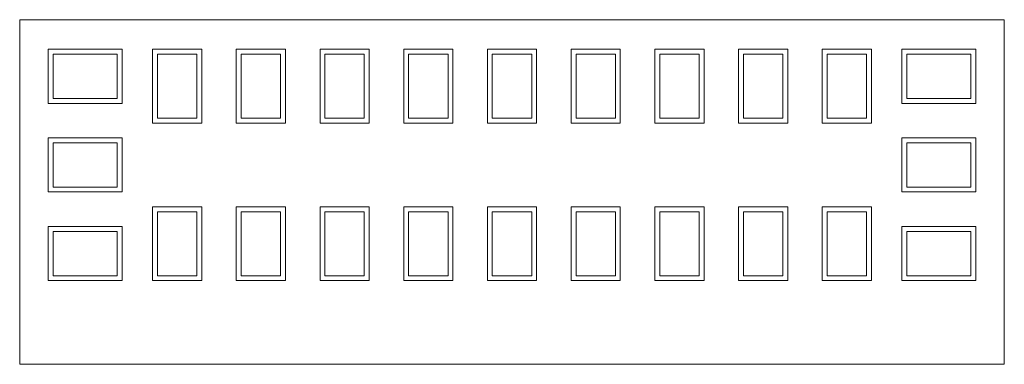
# Model space of a CAD drawing. Extents: x 0 to 10, y 0 to 3.5.
import ezdxf

# ---------------------------------------------------------------- set-up
doc = ezdxf.new("R2010")
doc.units = 0
doc.header["$LTSCALE"] = 0.5
for name, color, linetype, lineweight in [('OUTLINE', 7, 'Continuous', 13), ('PAD', 2, 'Continuous', 18), ('RESIST', 112, 'Continuous', 18)]:
    doc.layers.add(name, color=color, linetype=linetype, lineweight=lineweight)

msp = doc.modelspace()

# ---------------------------------------------------------------- linework, layer by layer
at = {"layer": 'OUTLINE'}
msp.add_lwpolyline([(0, 0), (10, 0), (10, 3.5), (0, 3.5), (0, 0)], close=True, dxfattribs=at)
at = {"layer": 'PAD'}
for points in [[(1.04, 2.65), (0.29, 2.65), (0.29, 3.2), (1.04, 3.2), (1.04, 2.65)], [(1.85, 2.45), (1.35, 2.45), (1.35, 3.2), (1.85, 3.2), (1.85, 2.45)], [(2.7, 2.45), (2.2, 2.45), (2.2, 3.2), (2.7, 3.2), (2.7, 2.45)], [(3.55, 2.45), (3.05, 2.45), (3.05, 3.2), (3.55, 3.2), (3.55, 2.45)], [(4.4, 2.45), (3.9, 2.45), (3.9, 3.2), (4.4, 3.2), (4.4, 2.45)], [(5.25, 2.45), (4.75, 2.45), (4.75, 3.2), (5.25, 3.2), (5.25, 2.45)], [(6.1, 2.45), (5.6, 2.45), (5.6, 3.2), (6.1, 3.2), (6.1, 2.45)], [(6.95, 2.45), (6.45, 2.45), (6.45, 3.2), (6.95, 3.2), (6.95, 2.45)], [(7.8, 2.45), (7.3, 2.45), (7.3, 3.2), (7.8, 3.2), (7.8, 2.45)], [(8.65, 2.45), (8.15, 2.45), (8.15, 3.2), (8.65, 3.2), (8.65, 2.45)], [(9.71, 2.65), (8.96, 2.65), (8.96, 3.2), (9.71, 3.2), (9.71, 2.65)], [(1.04, 1.75), (0.29, 1.75), (0.29, 2.3), (1.04, 2.3), (1.04, 1.75)], [(9.71, 1.75), (8.96, 1.75), (8.96, 2.3), (9.71, 2.3), (9.71, 1.75)], [(1.85, 0.85), (1.35, 0.85), (1.35, 1.6), (1.85, 1.6), (1.85, 0.85)], [(2.7, 0.85), (2.2, 0.85), (2.2, 1.6), (2.7, 1.6), (2.7, 0.85)], [(3.55, 0.85), (3.05, 0.85), (3.05, 1.6), (3.55, 1.6), (3.55, 0.85)], [(4.4, 0.85), (3.9, 0.85), (3.9, 1.6), (4.4, 1.6), (4.4, 0.85)], [(5.25, 0.85), (4.75, 0.85), (4.75, 1.6), (5.25, 1.6), (5.25, 0.85)], [(6.1, 0.85), (5.6, 0.85), (5.6, 1.6), (6.1, 1.6), (6.1, 0.85)], [(6.95, 0.85), (6.45, 0.85), (6.45, 1.6), (6.95, 1.6), (6.95, 0.85)], [(7.8, 0.85), (7.3, 0.85), (7.3, 1.6), (7.8, 1.6), (7.8, 0.85)], [(8.65, 0.85), (8.15, 0.85), (8.15, 1.6), (8.65, 1.6), (8.65, 0.85)], [(1.04, 0.85), (0.29, 0.85), (0.29, 1.4), (1.04, 1.4), (1.04, 0.85)], [(9.71, 0.85), (8.96, 0.85), (8.96, 1.4), (9.71, 1.4), (9.71, 0.85)]]:
    msp.add_lwpolyline(points, close=True, dxfattribs=at)
at = {"layer": 'RESIST'}
for points in [[(0.99, 2.7), (0.34, 2.7), (0.34, 3.15), (0.99, 3.15), (0.99, 2.7)], [(1.8, 2.5), (1.4, 2.5), (1.4, 3.15), (1.8, 3.15), (1.8, 2.5)], [(2.65, 2.5), (2.25, 2.5), (2.25, 3.15), (2.65, 3.15), (2.65, 2.5)], [(3.5, 2.5), (3.1, 2.5), (3.1, 3.15), (3.5, 3.15), (3.5, 2.5)], [(4.35, 2.5), (3.95, 2.5), (3.95, 3.15), (4.35, 3.15), (4.35, 2.5)], [(5.2, 2.5), (4.8, 2.5), (4.8, 3.15), (5.2, 3.15), (5.2, 2.5)], [(6.05, 2.5), (5.65, 2.5), (5.65, 3.15), (6.05, 3.15), (6.05, 2.5)], [(6.9, 2.5), (6.5, 2.5), (6.5, 3.15), (6.9, 3.15), (6.9, 2.5)], [(7.75, 2.5), (7.35, 2.5), (7.35, 3.15), (7.75, 3.15), (7.75, 2.5)], [(8.6, 2.5), (8.2, 2.5), (8.2, 3.15), (8.6, 3.15), (8.6, 2.5)], [(9.66, 2.7), (9.01, 2.7), (9.01, 3.15), (9.66, 3.15), (9.66, 2.7)], [(0.99, 1.8), (0.34, 1.8), (0.34, 2.25), (0.99, 2.25), (0.99, 1.8)], [(9.66, 1.8), (9.01, 1.8), (9.01, 2.25), (9.66, 2.25), (9.66, 1.8)], [(1.8, 0.9), (1.4, 0.9), (1.4, 1.55), (1.8, 1.55), (1.8, 0.9)], [(2.25, 0.9), (2.25, 1.55), (2.65, 1.55), (2.65, 0.9), (2.25, 0.9)], [(3.5, 0.9), (3.1, 0.9), (3.1, 1.55), (3.5, 1.55), (3.5, 0.9)], [(3.95, 0.9), (3.95, 1.55), (4.35, 1.55), (4.35, 0.9), (3.95, 0.9)], [(5.2, 0.9), (4.8, 0.9), (4.8, 1.55), (5.2, 1.55), (5.2, 0.9)], [(6.05, 0.9), (5.65, 0.9), (5.65, 1.55), (6.05, 1.55), (6.05, 0.9)], [(6.9, 0.9), (6.5, 0.9), (6.5, 1.55), (6.9, 1.55), (6.9, 0.9)], [(7.75, 0.9), (7.35, 0.9), (7.35, 1.55), (7.75, 1.55), (7.75, 0.9)], [(8.6, 0.9), (8.2, 0.9), (8.2, 1.55), (8.6, 1.55), (8.6, 0.9)], [(0.99, 0.9), (0.34, 0.9), (0.34, 1.35), (0.99, 1.35), (0.99, 0.9)], [(9.66, 0.9), (9.01, 0.9), (9.01, 1.35), (9.66, 1.35), (9.66, 0.9)]]:
    msp.add_lwpolyline(points, close=True, dxfattribs=at)

doc.saveas('drawing.dxf')
